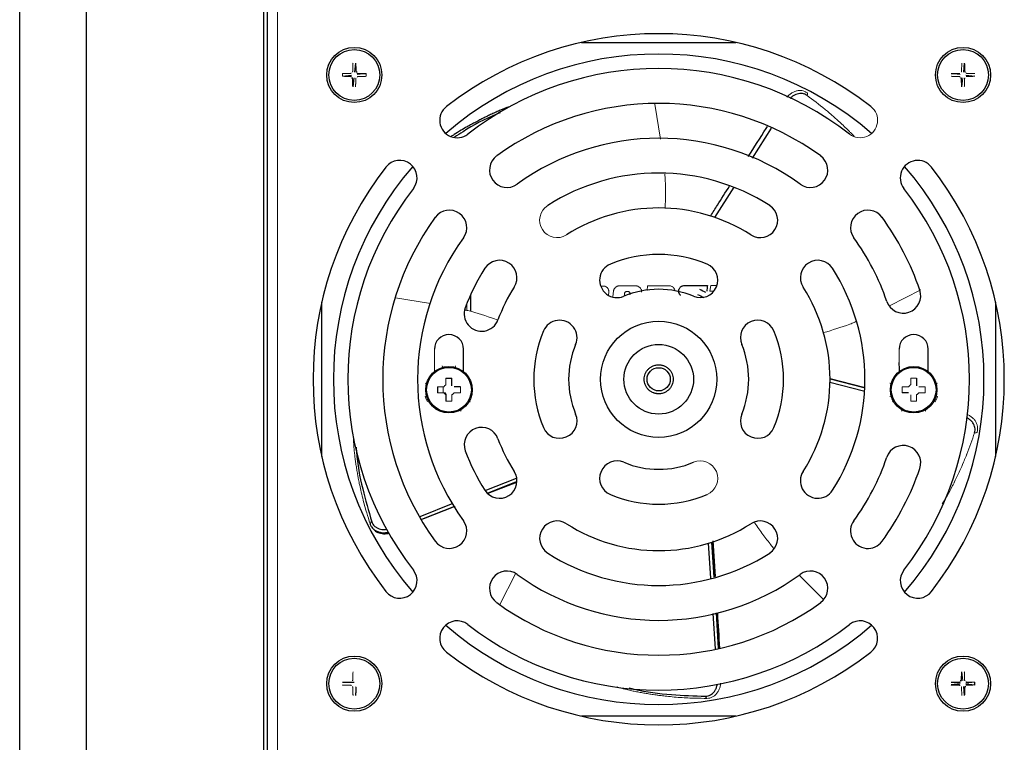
# Paper-space layout '_Back' of a CAD drawing. Header units: millimetres. Extents: x -163 to 157, y -21 to 400.
# Tile 4 of 7: x -163 to 7, y 158 to 283. Entities that reach past the tile are written whole.
import ezdxf

# ---------------------------------------------------------------- set-up
doc = ezdxf.new("R2010")
doc.units = ezdxf.units.MM

psp = doc.layouts.new('_Back')

# ---------------------------------------------------------------- linework, layer by layer
at = {"color": 7, "linetype": 'Continuous', "lineweight": 25}
for p, q in [((-162.71, -17.2), (-162.71, 399.3)), ((-151.21, -17.2), (-151.21, 399.3)), ((-120.71, -17.2), (-120.71, 399.3)), ((-120.11, 370), (-120.11, -8.68)), ((-65.99, 278.8), (-39.44, 278.8)), ((-105.74, 272.93), (-105.57, 273)), ((-104.48, 273.47), (-104.65, 273.4)), ((-110.71, 207.52), (-110.71, 234.08)), ((5.29, 234.08), (5.29, 207.52)), ((-86.31, 222.12), (-86.31, 226)), ((-6.31, 222.12), (-6.31, 226)), ((-88.3, 219.69), (-88.3, 220.98)), ((-8.3, 220.98), (-8.3, 219.69)), ((-86.83, 219.52), (-87.94, 219.52)), ((-89.33, 218.13), (-89.33, 217.02)), ((-9.68, 218.48), (-10.8, 218.48)), ((-42.94, 186.82), (-43.32, 192.98)), ((-0.81, 168.34), (-2.35, 168.17)), ((-0.77, 168.6), (-0.94, 168.67)), ((0.19, 168.34), (1.73, 168.17)), ((-39.44, 162.8), (-65.99, 162.8))]:
    psp.add_line(p, q, dxfattribs=at)
at = {"color": 144, "linetype": 'Continuous', "lineweight": 18}
for p, q in [((-118.31, -9.6), (-118.31, 372.48)), ((-105.06, 273.7), (-104.9, 275.22)), ((-0.26, 273.7), (-0.1, 275.22)), ((-107.15, 272.97), (-105.61, 273.14)), ((-103.07, 273.43), (-104.61, 273.26)), ((-0.81, 273.26), (-2.32, 273.43)), ((0.19, 273.14), (1.7, 272.97)), ((-105.16, 272.7), (-105.32, 271.18)), ((-0.36, 272.7), (-0.52, 271.18)), ((-27.29, 269.71), (-27.66, 269.98)), ((-52.42, 262.13), (-53.39, 268.16)), ((-62.65, 236.85), (-62.26, 236.85)), ((-61.29, 235.75), (-61.35, 235.32)), ((-60.47, 236.03), (-60.61, 234.99)), ((-60.61, 234.99), (-60.47, 236.03)), ((-54.61, 236.89), (-54.71, 236.1)), ((-54.71, 236.1), (-54.61, 236.89)), ((-50.83, 236.88), (-50.87, 236.89)), ((-43.76, 236.94), (-43.89, 235.98)), ((-43.89, 235.98), (-43.76, 236.94)), ((-43.89, 235.98), (-43.26, 235.98)), ((-43.26, 235.98), (-43.89, 235.98)), ((-42.72, 236.94), (-43.76, 236.94)), ((-43.76, 236.94), (-42.72, 236.94)), ((-13, 233.46), (-7.59, 236.22)), ((-92, 233.86), (-98.04, 234.8)), ((-85.72, 233.86), (-85.72, 232.65)), ((-91.31, 226), (-91.31, 222.12)), ((-11.31, 226), (-11.31, 223.68)), ((-89.89, 222.85), (-89.96, 223.09)), ((-87.67, 223.09), (-87.73, 222.85)), ((-17.39, 219.47), (-23.17, 220.96)), ((-92.9, 220.14), (-92.66, 220.08)), ((-90.8, 219.52), (-89.68, 219.52)), ((-89.79, 219.52), (-89.79, 218.48)), ((-12.9, 220.14), (-12.66, 220.08)), ((-10.8, 219.52), (-9.68, 219.52)), ((-7.94, 219.52), (-6.83, 219.52)), ((-4.96, 220.08), (-4.72, 220.14)), ((-92.66, 217.92), (-92.9, 217.86)), ((-89.68, 218.48), (-90.8, 218.48)), ((-86.83, 218.48), (-87.94, 218.48)), ((-85.32, 217.04), (-85.11, 216.91)), ((-12.66, 217.92), (-12.9, 217.86)), ((-12.51, 216.91), (-12.3, 217.04)), ((-6.83, 218.48), (-7.94, 218.48)), ((-5.32, 217.04), (-5.11, 216.91)), ((-4.72, 217.86), (-4.96, 217.92)), ((-86.73, 215.3), (-86.85, 215.51)), ((-10.77, 215.51), (-10.9, 215.3)), ((-6.73, 215.3), (-6.85, 215.51)), ((-82.07, 201.12), (-77.15, 203.05)), ((-93.16, 196.77), (-87.76, 198.88)), ((-43.07, 186.77), (-43.43, 192.8)), ((-77.34, 187.33), (-80.04, 182.01)), ((-28.55, 187.09), (-24.33, 182.89)), ((-42.33, 174.49), (-42.69, 180.58)), ((-0.53, 170.44), (-0.36, 168.9)), ((-0.1, 166.36), (-0.26, 167.9)), ((0.19, 168.46), (1.73, 168.63))]:
    psp.add_line(p, q, dxfattribs=at)
at = {"color": 8, "linetype": 'Continuous', "lineweight": 25}
for p, q in [((-33.36, 264.05), (-36.63, 258.88)), ((-39.8, 253.86), (-43.08, 248.68)), ((-85.11, 235.32), (-85.11, 232.51)), ((-17.4, 219.35), (-23.21, 220.83)), ((-17.44, 218.78), (-23.22, 220.25)), ((-82.58, 201.64), (-77.18, 203.79)), ((-82.16, 201.21), (-77.16, 203.2)), ((-93.76, 197.19), (-88.09, 199.45)), ((-93.49, 196.7), (-87.8, 198.96)), ((-43.73, 186.55), (-44.12, 192.58)), ((-43.18, 186.74), (-43.56, 192.75)), ((-42.94, 174.4), (-43.33, 180.48)), ((-42.39, 174.48), (-42.78, 180.57))]:
    psp.add_line(p, q, dxfattribs=at)
at = {"color": 7, "linetype": 'Continuous', "lineweight": 25}
for centre, radius in [((-105.11, 273.2), 4.75), ((-105.11, 273.2), 4.38), ((-0.31, 273.2), 4.75), ((-0.31, 273.2), 4.38), ((-52.71, 220.8), 10), ((-52.71, 220.8), 6), ((-88.81, 219), 4), ((-88.81, 219), 3.85), ((-52.71, 220.8), 2), ((-8.81, 219), 4), ((-8.81, 219), 3.85), ((-105.11, 168.4), 4.75), ((-0.31, 168.4), 4.75), ((-105.11, 168.4), 4.38), ((-0.31, 168.4), 4.38)]:
    psp.add_circle(centre, radius, dxfattribs=at)
for centre, radius, start, end in [((-52.71, 220.8), 59.5, 52.1169, 127.8831), ((-52.71, 220.8), 56, 49.1035, 130.8965), ((-52.71, 220.8), 53.5, 52.1169, 127.8831), ((-52.71, 220.8), 47.5, 54.0504, 125.9496), ((-87.41, 265.39), 3, 127.8831, 307.8831), ((-52.71, 220.8), 41.5, 54.0504, 125.9496), ((-97.3, 255.49), 3, 322.1169, 142.1169), ((-78.84, 256.82), 3, 125.9496, 305.9496), ((-26.59, 256.82), 3, 234.0504, 54.0504), ((-8.12, 255.49), 3, 37.8831, 217.8831), ((-52.71, 220.8), 59.5, 142.1169, 217.8831), ((-52.71, 220.8), 56, 139.1035, 220.8965), ((-52.71, 220.8), 35.5, 57.4381, 122.5619), ((-52.71, 220.8), 56, 319.1035, 40.8965), ((-52.71, 220.8), 59.5, 322.1169, 37.8831), ((-52.71, 220.8), 53.5, 142.1169, 217.8831), ((-52.71, 220.8), 53.5, 322.1169, 37.8831), ((-88.74, 246.92), 3, 324.0504, 144.0504), ((-52.71, 220.8), 29.5, 57.4381, 122.5619), ((-35.22, 248.19), 3, 237.4381, 57.4381), ((-16.69, 246.92), 3, 35.9496, 215.9496), ((-52.71, 220.8), 47.5, 144.0504, 215.9496), ((-52.71, 220.8), 47.5, 18.8656, 35.9496), ((-52.71, 220.8), 41.5, 144.0504, 215.9496), ((-52.71, 220.8), 41.5, 18.8656, 35.9496), ((-80.1, 238.29), 3, 327.4381, 147.4381), ((-52.71, 220.8), 21.5, 67.2333, 112.7667), ((-25.32, 238.29), 3, 32.5619, 212.5619), ((-52.71, 220.8), 35.5, 147.4381, 159.7036), ((-59.87, 237.86), 3, 112.7667, 292.7667), ((-45.55, 237.86), 3, 247.2333, 67.2333), ((-52.71, 220.8), 35.5, 327.4381, 32.5619), ((-52.71, 220.8), 29.5, 147.4381, 159.7036), ((-52.71, 220.8), 15.5, 67.2333, 112.7667), ((-52.71, 220.8), 29.5, 327.4381, 32.5619), ((-10.6, 235.19), 3, 198.8656, 18.8656), ((-83.19, 232.07), 3, 159.7036, 339.7036), ((-69.77, 227.96), 3, 337.2333, 157.2333), ((-35.65, 227.96), 3, 22.7667, 202.7667), ((-52.71, 220.8), 21.5, 157.2333, 202.7667), ((-52.71, 220.8), 21.5, 337.2333, 22.7667), ((-88.81, 226), 2.5, 0, 180), ((-8.81, 226), 2.5, 0, 180), ((-52.71, 220.8), 15.5, 157.2333, 202.7667), ((-52.71, 220.8), 15.5, 337.2333, 22.7667), ((-52.71, 220.8), 41.5, 1.9093, 3.9783), ((-76.42, 219), 14.38, 177.9477, 182.0523), ((-88.81, 219), 1.01, 210.6869, 239.3131), ((-69.77, 213.64), 3, 202.7667, 22.7667), ((-35.65, 213.64), 3, 157.2333, 337.2333), ((-83.19, 209.53), 3, 20.2964, 200.2964), ((-52.71, 220.8), 29.5, 200.2964, 212.5619), ((-52.71, 220.8), 35.5, 200.2964, 212.5619), ((-10.6, 206.41), 3, 341.1344, 161.1344), ((-52.71, 220.8), 41.5, 324.0504, 341.1344), ((-59.87, 203.74), 3, 67.2333, 247.2333), ((-52.71, 220.8), 15.5, 247.2333, 292.7667), ((-52.71, 220.8), 47.5, 324.0504, 341.1344), ((-80.1, 203.31), 3, 212.5619, 32.5619), ((-25.32, 203.31), 3, 147.4381, 327.4381), ((-52.71, 220.8), 21.5, 247.2333, 292.7667), ((-88.74, 194.68), 3, 215.9496, 35.9496), ((-70.2, 193.41), 3, 57.4381, 237.4381), ((-52.71, 220.8), 29.5, 237.4381, 302.5619), ((-35.22, 193.41), 3, 302.5619, 122.5619), ((-16.69, 194.68), 3, 144.0504, 324.0504), ((-52.71, 220.8), 35.5, 237.4381, 302.5619), ((-97.3, 186.11), 3, 217.8831, 37.8831), ((-78.84, 184.78), 3, 54.0504, 234.0504), ((-52.71, 220.8), 41.5, 234.0504, 305.9496), ((-26.59, 184.78), 3, 305.9496, 125.9496), ((-8.12, 186.11), 3, 142.1169, 322.1169), ((-52.71, 220.8), 47.5, 234.0504, 305.9496), ((-87.41, 176.21), 3, 52.1169, 232.1169), ((-52.71, 220.8), 56, 229.1035, 310.8965), ((-52.71, 220.8), 53.5, 232.1169, 307.8831), ((-18.02, 176.21), 3, 307.8831, 127.8831), ((-52.71, 220.8), 59.5, 232.1169, 307.8831), ((-0.31, 168.4), 2.05, 353.4537, 6.5463)]:
    psp.add_arc(centre, radius, start, end, dxfattribs=at)
at = {"color": 144, "linetype": 'Continuous', "lineweight": 18}
for centre, radius, start, end in [((-18.02, 265.39), 3, 232.1169, 52.1169), ((-70.2, 248.19), 3, 122.5619, 302.5619), ((-88.81, 219), 4.25, 195.6157, 209.3843), ((-88.81, 219), 0.851, 217.2411, 232.7589), ((-8.81, 219), 4.25, 330.6157, 344.3843), ((-45.55, 203.74), 3, 292.7667, 112.7667)]:
    psp.add_arc(centre, radius, start, end, dxfattribs=at)
for points, knots in [([(-105.46, 273.74), (-105.45, 273.74), (-105.44, 273.74), (-105.41, 273.75), (-105.39, 273.77), (-105.38, 273.79), (-105.36, 273.81), (-105.36, 273.83), (-105.36, 273.85), (-105.36, 273.9), (-105.36, 273.98), (-105.36, 274.12), (-105.36, 274.28), (-105.35, 274.5), (-105.35, 274.7), (-105.34, 274.9), (-105.34, 275.07), (-105.33, 275.18), (-105.33, 275.24)], [0, 0, 0, 0, 0.0157314, 0.0316829, 0.0447801, 0.0633411, 0.0772984, 0.0936122, 0.102417, 0.1254086, 0.186954, 0.2504753, 0.3822869, 0.5004968, 0.6589345, 0.7771315, 0.8927341, 1, 1, 1, 1]), ([(-0.66, 273.74), (-0.65, 273.74), (-0.64, 273.74), (-0.61, 273.75), (-0.59, 273.77), (-0.58, 273.79), (-0.56, 273.81), (-0.56, 273.83), (-0.56, 273.85), (-0.56, 273.9), (-0.56, 273.98), (-0.56, 274.12), (-0.56, 274.28), (-0.55, 274.5), (-0.55, 274.7), (-0.54, 274.9), (-0.54, 275.07), (-0.53, 275.18), (-0.53, 275.24)], [0, 0, 0, 0, 0.0157314, 0.0316829, 0.0447801, 0.0633411, 0.0772984, 0.0936122, 0.102417, 0.1254086, 0.186954, 0.2504753, 0.3822869, 0.5004968, 0.6589345, 0.7771315, 0.8927341, 1, 1, 1, 1]), ([(-107.15, 272.97), (-107.15, 273.01), (-107.16, 273.08), (-107.16, 273.2), (-107.16, 273.32), (-107.15, 273.39), (-107.15, 273.43)], [0, 0, 0, 0, 0.250359, 0.5, 0.749641, 1, 1, 1, 1]), ([(-107.15, 273.43), (-107.07, 273.44), (-106.92, 273.45), (-106.67, 273.45), (-106.39, 273.46), (-106.08, 273.47), (-105.86, 273.47), (-105.74, 273.47)], [0, 0, 0, 0, 0.162003, 0.342984, 0.542965, 0.761966, 1, 1, 1, 1]), ([(-105.74, 273.47), (-105.74, 273.47), (-105.72, 273.47), (-105.69, 273.48), (-105.67, 273.5), (-105.65, 273.53), (-105.64, 273.56), (-105.64, 273.57)], [0, 0, 0, 0, 0.168703, 0.331408, 0.500585, 0.750542, 1, 1, 1, 1]), ([(-104.48, 272.93), (-104.49, 272.93), (-104.5, 272.93), (-104.53, 272.92), (-104.55, 272.9), (-104.57, 272.87), (-104.58, 272.84), (-104.58, 272.83)], [0, 0, 0, 0, 0.1687031, 0.3314077, 0.5005855, 0.7505423, 1, 1, 1, 1]), ([(-103.07, 272.97), (-103.15, 272.96), (-103.3, 272.95), (-103.55, 272.95), (-103.83, 272.94), (-104.14, 272.93), (-104.36, 272.93), (-104.48, 272.93)], [0, 0, 0, 0, 0.162003, 0.342984, 0.542965, 0.761966, 1, 1, 1, 1]), ([(-103.07, 273.43), (-103.07, 273.39), (-103.06, 273.32), (-103.06, 273.2), (-103.06, 273.08), (-103.07, 273.01), (-103.07, 272.97)], [0, 0, 0, 0, 0.250359, 0.5, 0.749641, 1, 1, 1, 1]), ([(-0.94, 272.93), (-1.03, 272.93), (-1.19, 272.93), (-1.42, 272.94), (-1.63, 272.94), (-1.83, 272.94), (-2.02, 272.95), (-2.19, 272.96), (-2.3, 272.96), (-2.35, 272.97)], [0, 0, 0, 0, 0.171971, 0.334226, 0.486773, 0.629616, 0.762763, 0.886221, 1, 1, 1, 1]), ([(-0.84, 272.83), (-0.84, 272.84), (-0.84, 272.86), (-0.86, 272.88), (-0.87, 272.91), (-0.9, 272.93), (-0.93, 272.93), (-0.94, 272.93)], [0, 0, 0, 0, 0.168911, 0.331647, 0.500562, 0.750796, 1, 1, 1, 1]), ([(0.22, 273.57), (0.22, 273.56), (0.22, 273.54), (0.23, 273.52), (0.25, 273.49), (0.28, 273.47), (0.31, 273.47), (0.32, 273.47)], [0, 0, 0, 0, 0.168911, 0.331647, 0.500562, 0.750796, 1, 1, 1, 1]), ([(0.32, 273.47), (0.4, 273.47), (0.56, 273.47), (0.8, 273.46), (1.01, 273.46), (1.21, 273.46), (1.4, 273.45), (1.57, 273.44), (1.67, 273.44), (1.73, 273.43)], [0, 0, 0, 0, 0.171971, 0.334226, 0.486773, 0.629616, 0.762763, 0.886221, 1, 1, 1, 1]), ([(-104.76, 272.66), (-104.77, 272.66), (-104.78, 272.66), (-104.81, 272.65), (-104.83, 272.63), (-104.84, 272.61), (-104.86, 272.59), (-104.86, 272.57), (-104.86, 272.55), (-104.86, 272.5), (-104.86, 272.42), (-104.86, 272.28), (-104.87, 272.12), (-104.87, 271.9), (-104.87, 271.7), (-104.88, 271.5), (-104.88, 271.33), (-104.89, 271.22), (-104.9, 271.16)], [0, 0, 0, 0, 0.015731, 0.031683, 0.04478, 0.063341, 0.077298, 0.093612, 0.102417, 0.125409, 0.186954, 0.250475, 0.382287, 0.500497, 0.658935, 0.777132, 0.892734, 1, 1, 1, 1]), ([(0.04, 272.66), (0.03, 272.66), (0.02, 272.66), (-0.01, 272.65), (-0.03, 272.63), (-0.04, 272.61), (-0.06, 272.59), (-0.06, 272.57), (-0.06, 272.55), (-0.06, 272.5), (-0.06, 272.42), (-0.06, 272.28), (-0.07, 272.12), (-0.07, 271.9), (-0.07, 271.7), (-0.08, 271.5), (-0.08, 271.33), (-0.09, 271.22), (-0.1, 271.16)], [0, 0, 0, 0, 0.015731, 0.031683, 0.04478, 0.063341, 0.077298, 0.093612, 0.102417, 0.125409, 0.186954, 0.250475, 0.382287, 0.500497, 0.658935, 0.777132, 0.892734, 1, 1, 1, 1]), ([(-30.19, 269.8), (-30.21, 269.78), (-30.37, 269.68), (-30.53, 269.53), (-30.64, 269.39), (-30.64, 269.38)], [0, 0, 0, 0, 0.149618, 0.968221, 1, 1, 1, 1]), ([(-27.14, 270.13), (-27.28, 270.21), (-27.56, 270.39), (-28.06, 270.52), (-28.58, 270.53), (-29.12, 270.42), (-29.64, 270.2), (-30.13, 269.87), (-30.46, 269.58), (-30.59, 269.39), (-30.61, 269.37)], [0, 0, 0, 0, 0.139859, 0.279747, 0.4196, 0.559422, 0.699203, 0.838941, 0.978646, 1, 1, 1, 1]), ([(-27.17, 269.68), (-27.11, 269.76), (-27.07, 269.86), (-27.06, 270.03), (-27.09, 270.1), (-27.14, 270.13)], [0, 0, 0, 0, 0.5, 0.5, 1, 1, 1, 1]), ([(-19.05, 262.62), (-19.22, 262.81), (-19.53, 263.13), (-19.89, 263.49), (-20.09, 263.69), (-20.16, 263.76), (-20.19, 263.78), (-20.2, 263.79), (-20.2, 263.8), (-20.2, 263.8), (-20.2, 263.8), (-20.2, 263.8), (-20.2, 263.8), (-20.2, 263.8), (-20.71, 264.29), (-21.6, 265.14), (-22.76, 266.17), (-23.49, 266.8), (-23.86, 267.11), (-23.99, 267.21), (-25.06, 268.09), (-26.12, 268.89), (-27.17, 269.68)], [0, 0, 0, 0, 0.0697917, 0.1209416, 0.1399248, 0.1460794, 0.1483617, 0.1492836, 0.1496732, 0.1498416, 0.1499151, 0.1499473, 0.1499615, 0.1499677, 0.1499726, 0.3430643, 0.4871458, 0.5821032, 0.6111323, 0.621031, 0.6278516, 1, 1, 1, 1]), ([(-51.58, 250.28), (-51.54, 251.86), (-51.5, 253.6), (-51.6, 255.55), (-51.64, 255.92), (-51.67, 256.14)], [0, 0, 0, 0, 0.8072937, 0.8882812, 1, 1, 1, 1]), ([(-62.26, 236.85), (-62.22, 236.85), (-62.15, 236.85), (-62.05, 236.83), (-61.95, 236.81), (-61.82, 236.76), (-61.67, 236.67), (-61.52, 236.53), (-61.4, 236.36), (-61.32, 236.17), (-61.28, 235.96), (-61.29, 235.82), (-61.29, 235.75)], [0, 0, 0, 0, 0.063095, 0.125424, 0.187659, 0.25048, 0.375871, 0.500243, 0.625844, 0.750036, 0.875581, 1, 1, 1, 1]), ([(-60.47, 236.03), (-60.47, 236.06), (-60.46, 236.12), (-60.44, 236.2), (-60.41, 236.29), (-60.35, 236.39), (-60.27, 236.51), (-60.15, 236.64), (-60.01, 236.74), (-59.85, 236.82), (-59.68, 236.87), (-59.57, 236.88), (-59.51, 236.88)], [0, 0, 0, 0, 0.062624, 0.124876, 0.187239, 0.250196, 0.375084, 0.500081, 0.624489, 0.749651, 0.875169, 1, 1, 1, 1]), ([(-56.62, 236.88), (-57.1, 236.88), (-58.06, 236.88), (-59.02, 236.88), (-59.51, 236.88)], [0, 0, 0, 0, 0.496919, 1, 1, 1, 1]), ([(-59.51, 236.88), (-59.02, 236.88), (-58.06, 236.88), (-57.1, 236.88), (-56.62, 236.88)], [0, 0, 0, 0, 0.503081, 1, 1, 1, 1]), ([(-58.11, 235.91), (-58.13, 235.91), (-58.17, 235.92), (-58.23, 235.92), (-58.3, 235.91), (-58.38, 235.88), (-58.46, 235.83), (-58.52, 235.75), (-58.57, 235.67), (-58.59, 235.58), (-58.59, 235.52), (-58.59, 235.48)], [0, 0, 0, 0, 0.083113, 0.166009, 0.250812, 0.376611, 0.500553, 0.624414, 0.749903, 0.875989, 1, 1, 1, 1]), ([(-57.65, 235.39), (-57.64, 235.4), (-57.63, 235.44), (-57.62, 235.49), (-57.62, 235.54), (-57.63, 235.61), (-57.65, 235.7), (-57.71, 235.79), (-57.79, 235.86), (-57.89, 235.91), (-58, 235.93), (-58.07, 235.92), (-58.11, 235.91)], [0, 0, 0, 0, 0.0630794, 0.1251151, 0.1873342, 0.2509682, 0.3752613, 0.5004437, 0.6252022, 0.7503811, 0.8751703, 1, 1, 1, 1]), ([(-56.62, 236.88), (-56.59, 236.88), (-56.52, 236.88), (-56.41, 236.86), (-56.31, 236.83), (-56.19, 236.78), (-56.04, 236.69), (-55.88, 236.55), (-55.76, 236.38), (-55.68, 236.19), (-55.64, 235.99), (-55.65, 235.85), (-55.66, 235.78)], [0, 0, 0, 0, 0.062963, 0.125278, 0.187573, 0.250482, 0.375658, 0.500245, 0.625809, 0.750048, 0.875828, 1, 1, 1, 1]), ([(-50.87, 236.89), (-51.49, 236.89), (-52.74, 236.89), (-53.98, 236.89), (-54.61, 236.89)], [0, 0, 0, 0, 0.4999837, 1, 1, 1, 1]), ([(-54.61, 236.89), (-53.98, 236.89), (-52.74, 236.89), (-51.49, 236.89), (-50.87, 236.89)], [0, 0, 0, 0, 0.500018, 1, 1, 1, 1]), ([(-50.87, 236.89), (-50.8, 236.88), (-50.66, 236.88), (-50.46, 236.81), (-50.28, 236.7), (-50.13, 236.56), (-50.01, 236.39), (-49.93, 236.2), (-49.91, 236.06), (-49.9, 236)], [0, 0, 0, 0, 0.143082, 0.286185, 0.429126, 0.571953, 0.71526, 0.857772, 1, 1, 1, 1]), ([(-58.59, 235.48), (-58.6, 235.45), (-58.62, 235.38), (-58.61, 235.27), (-58.59, 235.19), (-58.56, 235.14), (-58.55, 235.13)], [0, 0, 0, 0, 0.291516, 0.581839, 0.872644, 1, 1, 1, 1]), ([(-80.4, 230.99), (-81.89, 231.51), (-83.53, 232.08), (-85.44, 232.6), (-85.83, 232.68), (-86.07, 232.73)], [0, 0, 0, 0, 0.798016, 0.878075, 1, 1, 1, 1]), ([(-24.32, 228.83), (-22.81, 229.28), (-21.15, 229.79), (-19.32, 230.48), (-18.98, 230.64), (-18.78, 230.73)], [0, 0, 0, 0, 0.807527, 0.888533, 1, 1, 1, 1]), ([(-89.33, 219.87), (-89.33, 219.95), (-89.33, 220.1), (-89.33, 220.33), (-89.33, 220.55), (-89.33, 220.77), (-89.33, 220.91), (-89.33, 220.98)], [0, 0, 0, 0, 0.205127, 0.407689, 0.607687, 0.805124, 1, 1, 1, 1]), ([(-9.33, 220.98), (-9.24, 220.99), (-9.07, 220.99), (-8.81, 220.99), (-8.55, 220.99), (-8.38, 220.99), (-8.3, 220.98)], [0, 0, 0, 0, 0.250074, 0.5, 0.749926, 1, 1, 1, 1]), ([(-9.33, 219.87), (-9.33, 219.95), (-9.33, 220.1), (-9.33, 220.33), (-9.33, 220.55), (-9.33, 220.77), (-9.33, 220.91), (-9.33, 220.98)], [0, 0, 0, 0, 0.205127, 0.407689, 0.607687, 0.805124, 1, 1, 1, 1]), ([(-89.68, 219.52), (-89.66, 219.54), (-89.62, 219.6), (-89.56, 219.68), (-89.49, 219.75), (-89.41, 219.81), (-89.35, 219.85), (-89.33, 219.87)], [0, 0, 0, 0, 0.202494, 0.401733, 0.599714, 0.798468, 1, 1, 1, 1]), ([(-86.83, 219.52), (-86.82, 219.43), (-86.82, 219.26), (-86.82, 219), (-86.82, 218.74), (-86.82, 218.57), (-86.83, 218.48)], [0, 0, 0, 0, 0.250005, 0.5, 0.749995, 1, 1, 1, 1]), ([(-10.8, 218.48), (-10.8, 218.57), (-10.8, 218.74), (-10.81, 219), (-10.8, 219.26), (-10.8, 219.43), (-10.8, 219.52)], [0, 0, 0, 0, 0.250005, 0.5, 0.749995, 1, 1, 1, 1]), ([(-9.68, 219.52), (-9.66, 219.54), (-9.62, 219.6), (-9.56, 219.68), (-9.49, 219.75), (-9.41, 219.81), (-9.35, 219.85), (-9.33, 219.87)], [0, 0, 0, 0, 0.202494, 0.401733, 0.599714, 0.798468, 1, 1, 1, 1]), ([(-6.83, 219.52), (-6.82, 219.43), (-6.82, 219.26), (-6.82, 219), (-6.82, 218.74), (-6.82, 218.57), (-6.83, 218.48)], [0, 0, 0, 0, 0.250005, 0.5, 0.749995, 1, 1, 1, 1]), ([(-89.68, 218.48), (-89.65, 218.48), (-89.58, 218.48), (-89.52, 218.48), (-89.49, 218.48)], [0, 0, 0, 0, 0.528142, 1, 1, 1, 1]), ([(-88.3, 217.02), (-88.38, 217.01), (-88.55, 217.01), (-88.81, 217.01), (-89.07, 217.01), (-89.24, 217.01), (-89.33, 217.02)], [0, 0, 0, 0, 0.250074, 0.5, 0.749926, 1, 1, 1, 1]), ([(-87.94, 218.48), (-87.96, 218.46), (-88, 218.4), (-88.06, 218.32), (-88.13, 218.25), (-88.21, 218.19), (-88.27, 218.15), (-88.3, 218.13)], [0, 0, 0, 0, 0.202494, 0.401733, 0.599714, 0.798468, 1, 1, 1, 1]), ([(-88.3, 218.13), (-88.3, 218.05), (-88.3, 217.9), (-88.3, 217.67), (-88.3, 217.45), (-88.3, 217.23), (-88.3, 217.09), (-88.3, 217.02)], [0, 0, 0, 0, 0.205127, 0.407689, 0.607687, 0.805124, 1, 1, 1, 1]), ([(-9.33, 217.02), (-9.33, 217.09), (-9.33, 217.23), (-9.33, 217.45), (-9.33, 217.67), (-9.33, 217.9), (-9.33, 218.05), (-9.33, 218.13)], [0, 0, 0, 0, 0.194876, 0.3923126, 0.5923111, 0.794873, 1, 1, 1, 1]), ([(-8.3, 217.02), (-8.38, 217.01), (-8.55, 217.01), (-8.81, 217.01), (-9.07, 217.01), (-9.24, 217.01), (-9.33, 217.02)], [0, 0, 0, 0, 0.250074, 0.5, 0.749926, 1, 1, 1, 1]), ([(-7.94, 218.48), (-7.96, 218.46), (-8, 218.4), (-8.06, 218.32), (-8.13, 218.25), (-8.21, 218.19), (-8.27, 218.15), (-8.3, 218.13)], [0, 0, 0, 0, 0.202494, 0.401733, 0.599714, 0.798468, 1, 1, 1, 1]), ([(-8.3, 218.13), (-8.3, 218.05), (-8.3, 217.9), (-8.3, 217.67), (-8.3, 217.45), (-8.3, 217.23), (-8.3, 217.09), (-8.3, 217.02)], [0, 0, 0, 0, 0.205127, 0.407689, 0.607687, 0.805124, 1, 1, 1, 1]), ([(2.1, 211.72), (2.14, 211.88), (2.22, 212.21), (2.19, 212.72), (2.04, 213.22), (1.77, 213.7), (1.4, 214.13), (0.94, 214.48), (0.57, 214.71), (0.35, 214.78), (0.33, 214.78)], [0, 0, 0, 0, 0.140554, 0.281136, 0.421684, 0.5622, 0.702675, 0.843108, 0.983506, 1, 1, 1, 1]), ([(-105.28, 211.06), (-105.26, 210.38), (-105.23, 209.43), (-105.09, 208.21), (-105, 207.37), (-104.88, 206.55), (-104.76, 205.72), (-104.65, 205.01), (-104.53, 204.37), (-104.41, 203.69), (-104.23, 202.78), (-103.98, 201.63), (-103.58, 199.93), (-103.05, 197.99), (-102.59, 196.55), (-102.4, 195.93)], [0, 0, 0, 0, 0.126632, 0.179991, 0.233365, 0.286753, 0.340154, 0.393567, 0.42414, 0.466858, 0.526537, 0.603179, 0.696784, 0.868077, 1, 1, 1, 1]), ([(-3.88, 199.35), (-3.6, 199.81), (-2.99, 200.81), (-2.36, 202), (-1.97, 202.78), (-1.84, 203.03), (-1.8, 203.12), (-1.78, 203.15), (-1.77, 203.16), (-1.77, 203.17), (-1.77, 203.17), (-1.77, 203.17), (-1.77, 203.17), (-1.77, 203.17), (-1.77, 203.17), (-1.46, 203.8), (-0.93, 204.91), (-0.3, 206.34), (0.06, 207.23), (0.24, 207.67), (0.3, 207.82), (0.81, 209.11), (1.24, 210.38), (1.67, 211.61)], [0, 0, 0, 0, 0.117794, 0.253141, 0.294209, 0.30945, 0.314391, 0.316224, 0.316964, 0.317277, 0.317412, 0.317471, 0.317497, 0.317508, 0.317513, 0.317517, 0.472549, 0.588231, 0.664472, 0.68778, 0.695727, 0.701204, 1, 1, 1, 1]), ([(1.67, 211.61), (1.77, 211.58), (1.87, 211.58), (2.03, 211.62), (2.09, 211.66), (2.1, 211.72)], [0, 0, 0, 0, 0.5, 0.5, 1, 1, 1, 1]), ([(-36.3, 196.28), (-35.86, 195.63), (-34.98, 194.32), (-33.98, 193.02), (-33.26, 192.13), (-33.03, 191.86), (-32.83, 191.63)], [0, 0, 0, 0, 0.40774, 0.815243, 0.845353, 1, 1, 1, 1]), ([(-105.46, 168.94), (-105.46, 168.94), (-105.45, 168.94), (-105.43, 168.95), (-105.42, 168.95), (-105.4, 168.96), (-105.39, 168.97), (-105.37, 168.99), (-105.37, 169.01), (-105.36, 169.03), (-105.36, 169.06), (-105.36, 169.1), (-105.36, 169.18), (-105.36, 169.31), (-105.36, 169.48), (-105.35, 169.66), (-105.35, 169.85), (-105.34, 170.06), (-105.34, 170.26), (-105.33, 170.39), (-105.33, 170.44)], [0, 0, 0, 0, 0.011025, 0.018315, 0.028354, 0.03855, 0.050117, 0.06348, 0.080653, 0.093549, 0.104378, 0.125349, 0.187416, 0.250426, 0.369115, 0.500465, 0.596773, 0.750201, 0.894955, 1, 1, 1, 1]), ([(-0.1, 170.44), (-0.09, 170.38), (-0.08, 170.23), (-0.08, 169.98), (-0.07, 169.72), (-0.07, 169.48), (-0.06, 169.32), (-0.06, 169.18), (-0.06, 169.1), (-0.06, 169.05), (-0.06, 169.03), (-0.06, 169.01), (-0.05, 168.99), (-0.03, 168.97), (-0.02, 168.96), (0, 168.95), (0.02, 168.94), (0.03, 168.94), (0.04, 168.94)], [0, 0, 0, 0, 0.122606, 0.289372, 0.500316, 0.618594, 0.750566, 0.81157, 0.875741, 0.897882, 0.907028, 0.922534, 0.938115, 0.95135, 0.961655, 0.969196, 0.985196, 1, 1, 1, 1]), ([(-105.74, 168.13), (-105.83, 168.13), (-105.99, 168.13), (-106.22, 168.14), (-106.43, 168.14), (-106.63, 168.14), (-106.82, 168.15), (-106.99, 168.16), (-107.1, 168.16), (-107.15, 168.17)], [0, 0, 0, 0, 0.171971, 0.334226, 0.486773, 0.629616, 0.762763, 0.886221, 1, 1, 1, 1]), ([(-105.64, 168.03), (-105.64, 168.04), (-105.64, 168.06), (-105.66, 168.08), (-105.67, 168.11), (-105.7, 168.13), (-105.73, 168.13), (-105.74, 168.13)], [0, 0, 0, 0, 0.168911, 0.331647, 0.500562, 0.750796, 1, 1, 1, 1]), ([(-105.33, 166.36), (-105.33, 166.42), (-105.34, 166.57), (-105.35, 166.82), (-105.35, 167.08), (-105.36, 167.32), (-105.36, 167.48), (-105.36, 167.62), (-105.36, 167.7), (-105.36, 167.75), (-105.36, 167.77), (-105.37, 167.79), (-105.38, 167.81), (-105.39, 167.83), (-105.4, 167.84), (-105.42, 167.85), (-105.44, 167.86), (-105.46, 167.86), (-105.46, 167.86)], [0, 0, 0, 0, 0.122606, 0.289372, 0.500316, 0.618594, 0.750566, 0.81157, 0.875741, 0.897882, 0.907028, 0.922534, 0.938115, 0.95135, 0.961655, 0.969196, 0.985196, 1, 1, 1, 1]), ([(-59.86, 167.83), (-59.16, 167.63), (-58.18, 167.35), (-56.92, 167.09), (-56.1, 166.93), (-55.28, 166.78), (-54.45, 166.64), (-53.75, 166.53), (-53.1, 166.44), (-52.41, 166.35), (-51.5, 166.24), (-50.32, 166.12), (-48.58, 165.98), (-46.58, 165.88), (-45.07, 165.87), (-44.41, 165.86)], [0, 0, 0, 0, 0.13631, 0.189078, 0.241861, 0.294658, 0.347468, 0.400291, 0.430526, 0.47277, 0.531788, 0.607579, 0.700146, 0.86954, 1, 1, 1, 1]), ([(-44.41, 165.86), (-44.24, 165.87), (-43.91, 165.9), (-43.43, 166.09), (-43, 166.39), (-42.63, 166.79), (-42.34, 167.28), (-42.14, 167.83), (-42.04, 168.24), (-42.04, 168.45), (-42.04, 168.47)], [0, 0, 0, 0, 0.141422, 0.282872, 0.424288, 0.565671, 0.707014, 0.848313, 0.989579, 1, 1, 1, 1]), ([(-0.84, 168.03), (-0.84, 168.04), (-0.84, 168.06), (-0.86, 168.08), (-0.87, 168.11), (-0.9, 168.13), (-0.93, 168.13), (-0.94, 168.13)], [0, 0, 0, 0, 0.168911, 0.331647, 0.500562, 0.750796, 1, 1, 1, 1]), ([(-0.53, 166.36), (-0.53, 166.42), (-0.54, 166.57), (-0.55, 166.82), (-0.55, 167.08), (-0.56, 167.32), (-0.56, 167.48), (-0.56, 167.62), (-0.56, 167.7), (-0.56, 167.75), (-0.56, 167.77), (-0.57, 167.79), (-0.58, 167.81), (-0.59, 167.83), (-0.6, 167.84), (-0.62, 167.85), (-0.64, 167.86), (-0.66, 167.86), (-0.66, 167.86)], [0, 0, 0, 0, 0.122606, 0.289372, 0.500316, 0.618594, 0.750566, 0.81157, 0.875741, 0.897882, 0.907028, 0.922534, 0.938115, 0.95135, 0.961655, 0.969196, 0.985196, 1, 1, 1, 1]), ([(0.22, 168.77), (0.22, 168.76), (0.22, 168.74), (0.23, 168.72), (0.25, 168.69), (0.28, 168.67), (0.31, 168.67), (0.32, 168.67)], [0, 0, 0, 0, 0.168911, 0.331647, 0.500562, 0.750796, 1, 1, 1, 1]), ([(0.32, 168.67), (0.4, 168.67), (0.56, 168.67), (0.8, 168.66), (1.01, 168.66), (1.21, 168.66), (1.4, 168.65), (1.57, 168.64), (1.67, 168.64), (1.73, 168.63)], [0, 0, 0, 0, 0.171971, 0.334226, 0.486773, 0.629616, 0.762763, 0.886221, 1, 1, 1, 1])]:
    psp.add_open_spline(points, degree=3, knots=knots, dxfattribs=at)
at = {"color": 7, "linetype": 'Continuous', "lineweight": 25}
for points, knots in [([(-104.9, 275.25), (-104.88, 274.98), (-104.87, 274.69), (-104.87, 274.26), (-104.86, 274.12), (-104.86, 273.93), (-104.86, 273.9), (-104.86, 273.85), (-104.86, 273.84), (-104.86, 273.82), (-104.86, 273.82), (-104.85, 273.79), (-104.84, 273.77), (-104.82, 273.76), (-104.81, 273.75), (-104.79, 273.75), (-104.78, 273.74), (-104.76, 273.74), (-104.74, 273.74), (-104.69, 273.75), (-104.66, 273.75), (-104.62, 273.75)], [0, 0, 0, 0, 0.5, 0.5, 0.75, 0.75, 0.8125, 0.8125, 0.828125, 0.828125, 0.84375, 0.84375, 0.875, 0.875, 0.890625, 0.890625, 0.90625, 0.90625, 0.9375, 0.9375, 1, 1, 1, 1]), ([(-0.1, 275.25), (-0.08, 274.98), (-0.07, 274.71), (-0.07, 274.29), (-0.06, 274.15), (-0.06, 273.97), (-0.06, 273.94), (-0.06, 273.88), (-0.06, 273.87), (-0.06, 273.84), (-0.06, 273.83), (-0.06, 273.81), (-0.05, 273.81), (-0.04, 273.78), (-0.03, 273.77), (-0.01, 273.75), (0, 273.75), (0.01, 273.75), (0.02, 273.74), (0.06, 273.74), (0.1, 273.74), (0.13, 273.75)], [0, 0, 0, 0, 0.5, 0.5, 0.75, 0.75, 0.8125, 0.8125, 0.84375, 0.84375, 0.859375, 0.859375, 0.875, 0.875, 0.90625, 0.90625, 0.921875, 0.921875, 0.9375, 0.9375, 1, 1, 1, 1]), ([(-105.33, 271.15), (-105.35, 271.42), (-105.35, 271.71), (-105.36, 272.14), (-105.36, 272.28), (-105.36, 272.47), (-105.36, 272.5), (-105.36, 272.55), (-105.36, 272.56), (-105.36, 272.58), (-105.36, 272.58), (-105.37, 272.61), (-105.38, 272.63), (-105.41, 272.64), (-105.41, 272.65), (-105.43, 272.65), (-105.44, 272.66), (-105.46, 272.66), (-105.48, 272.66), (-105.53, 272.65), (-105.57, 272.65), (-105.6, 272.65)], [0, 0, 0, 0, 0.5, 0.5, 0.75, 0.75, 0.8125, 0.8125, 0.828125, 0.828125, 0.84375, 0.84375, 0.875, 0.875, 0.890625, 0.890625, 0.90625, 0.90625, 0.9375, 0.9375, 1, 1, 1, 1]), ([(-0.53, 271.15), (-0.54, 271.42), (-0.55, 271.69), (-0.56, 272.11), (-0.56, 272.25), (-0.56, 272.43), (-0.56, 272.46), (-0.56, 272.52), (-0.56, 272.53), (-0.56, 272.56), (-0.56, 272.57), (-0.56, 272.59), (-0.57, 272.59), (-0.58, 272.62), (-0.59, 272.63), (-0.61, 272.65), (-0.62, 272.65), (-0.64, 272.65), (-0.64, 272.66), (-0.68, 272.66), (-0.72, 272.66), (-0.75, 272.65)], [0, 0, 0, 0, 0.5, 0.5, 0.75, 0.75, 0.8125, 0.8125, 0.84375, 0.84375, 0.859375, 0.859375, 0.875, 0.875, 0.90625, 0.90625, 0.921875, 0.921875, 0.9375, 0.9375, 1, 1, 1, 1]), ([(-78.4, 267.72), (-78.97, 267.52), (-79.81, 267.21), (-80.87, 266.73), (-81.64, 266.38), (-82.39, 266.01), (-83.14, 265.64), (-83.77, 265.32), (-84.35, 265.01), (-84.96, 264.68), (-85.77, 264.23), (-86.79, 263.63), (-87.7, 263.09), (-88.25, 262.72), (-88.41, 262.62)], [0, 0, 0, 0, 0.159184, 0.233059, 0.306954, 0.380869, 0.454803, 0.528755, 0.571083, 0.630224, 0.712847, 0.818953, 0.948545, 1, 1, 1, 1]), ([(-37.29, 259.14), (-36.26, 260.75), (-35.16, 262.47), (-34.06, 264.2), (-34, 264.3)], [0, 0, 0, 0, 0.938258, 1, 1, 1, 1]), ([(-43.75, 248.94), (-43.37, 249.55), (-42.3, 251.27), (-41.21, 252.97), (-40.51, 254.07)], [0, 0, 0, 0, 0.3535717, 1, 1, 1, 1]), ([(-48.93, 235.25), (-48.95, 235.27), (-49, 235.31), (-49.06, 235.39), (-49.12, 235.47), (-49.16, 235.56), (-49.2, 235.65), (-49.23, 235.76), (-49.25, 235.89), (-49.25, 236.03), (-49.24, 236.14), (-49.22, 236.19), (-49.22, 236.22), (-49.2, 236.26), (-49.17, 236.37), (-49.08, 236.54), (-48.94, 236.72), (-48.75, 236.85), (-48.52, 236.93), (-48.36, 236.93), (-48.28, 236.94)], [0, 0, 0, 0, 0.041982, 0.083165, 0.124002, 0.164954, 0.206483, 0.24903, 0.310722, 0.373616, 0.435791, 0.44354, 0.451292, 0.466812, 0.498, 0.603347, 0.700071, 0.79416, 0.892184, 1, 1, 1, 1]), ([(-48.28, 236.94), (-47.62, 236.94), (-46.3, 236.94), (-44.98, 236.94), (-44.31, 236.94)], [0, 0, 0, 0, 0.494765, 1, 1, 1, 1]), ([(-52.71, 218.3), (-52.76, 218.3), (-52.87, 218.3), (-53.03, 218.32), (-53.18, 218.34), (-53.33, 218.38), (-53.48, 218.42), (-53.74, 218.51), (-54.09, 218.69), (-54.49, 219.02), (-54.82, 219.42), (-55.05, 219.86), (-55.18, 220.33), (-55.23, 220.8), (-55.18, 221.27), (-55.05, 221.74), (-54.82, 222.18), (-54.49, 222.58), (-54.09, 222.9), (-53.7, 223.11), (-53.33, 223.23), (-53.03, 223.29), (-52.82, 223.3), (-52.71, 223.3)], [0, 0, 0, 0, 0.020138, 0.040123, 0.060035, 0.079954, 0.099959, 0.12013, 0.185048, 0.250093, 0.315005, 0.380055, 0.439973, 0.500028, 0.559952, 0.620001, 0.684919, 0.749964, 0.814876, 0.879926, 0.920027, 0.959837, 1, 1, 1, 1]), ([(-52.71, 223.3), (-52.66, 223.3), (-52.55, 223.3), (-52.4, 223.28), (-52.24, 223.26), (-52.09, 223.22), (-51.94, 223.18), (-51.68, 223.09), (-51.33, 222.91), (-50.93, 222.58), (-50.61, 222.18), (-50.38, 221.74), (-50.24, 221.27), (-50.2, 220.8), (-50.24, 220.33), (-50.38, 219.86), (-50.61, 219.42), (-50.93, 219.02), (-51.33, 218.7), (-51.73, 218.49), (-52.09, 218.37), (-52.4, 218.31), (-52.61, 218.3), (-52.71, 218.3)], [0, 0, 0, 0, 0.020138, 0.040123, 0.060035, 0.079954, 0.099959, 0.12013, 0.185048, 0.250093, 0.315005, 0.380055, 0.439973, 0.500028, 0.559952, 0.620001, 0.684919, 0.749964, 0.814876, 0.879926, 0.920027, 0.959837, 1, 1, 1, 1]), ([(-89.33, 220.98), (-89.24, 220.99), (-89.07, 220.99), (-88.81, 220.99), (-88.55, 220.99), (-88.38, 220.99), (-88.3, 220.98)], [0, 0, 0, 0, 0.250074, 0.5, 0.749926, 1, 1, 1, 1]), ([(-89.33, 218.32), (-89.33, 218.28), (-89.33, 218.23), (-89.33, 218.19), (-89.33, 218.17), (-89.33, 218.15), (-89.33, 218.13)], [0, 0, 0, 0, 0.001591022, 0.001591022, 0.001591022, 0.002269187, 0.002269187, 0.002269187, 0.002269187]), ([(-102.1, 196.27), (-102.2, 196.23), (-102.29, 196.18), (-102.4, 196.05), (-102.42, 195.98), (-102.4, 195.93)], [0, 0, 0, 0, 0.5, 0.5, 1, 1, 1, 1]), ([(-102.4, 195.93), (-102.34, 195.77), (-102.28, 195.59), (-102.16, 195.45), (-102.15, 195.43)], [0, 0, 0, 0, 0.901941, 1, 1, 1, 1]), ([(-102.11, 195.32), (-101.91, 195.08), (-101.52, 194.61), (-100.6, 194.25), (-99.75, 194.15), (-99.27, 194.29), (-99.12, 194.34)], [0, 0, 0, 0, 0.292003, 0.583089, 0.871992, 1, 1, 1, 1]), ([(-42.18, 174.51), (-42.3, 176.53), (-42.42, 178.56), (-42.55, 180.59), (-42.55, 180.61)], [0, 0, 0, 0, 0.992752, 1, 1, 1, 1]), ([(-0.8, 168.95), (-0.76, 168.95), (-0.72, 168.94), (-0.67, 168.94), (-0.66, 168.94), (-0.64, 168.94), (-0.63, 168.95), (-0.61, 168.96), (-0.59, 168.97), (-0.57, 168.99), (-0.57, 169), (-0.56, 169.02), (-0.56, 169.02), (-0.56, 169.05), (-0.56, 169.07), (-0.56, 169.12), (-0.56, 169.16), (-0.56, 169.34), (-0.56, 169.48), (-0.55, 169.9), (-0.54, 170.18), (-0.53, 170.45)], [0, 0, 0, 0, 0.0625, 0.0625, 0.078125, 0.078125, 0.09375, 0.09375, 0.125, 0.125, 0.140625, 0.140625, 0.15625, 0.15625, 0.1875, 0.1875, 0.25, 0.25, 0.5, 0.5, 1, 1, 1, 1]), ([(-104.81, 167.84), (-104.84, 167.83), (-104.86, 167.8), (-104.86, 167.74), (-104.86, 167.71), (-104.86, 167.61), (-104.86, 167.54), (-104.87, 167.35), (-104.87, 167.22), (-104.87, 166.84), (-104.88, 166.59), (-104.9, 166.35)], [0, 0, 0, 0, 0.0625, 0.0625, 0.125, 0.125, 0.25, 0.25, 0.5, 0.5, 1, 1, 1, 1]), ([(-0.94, 168.13), (-1.03, 168.13), (-1.19, 168.13), (-1.42, 168.14), (-1.63, 168.14), (-1.83, 168.14), (-2.02, 168.15), (-2.19, 168.16), (-2.3, 168.16), (-2.35, 168.17)], [0, 0, 0, 0, 0.171971, 0.334226, 0.486773, 0.629616, 0.762763, 0.886221, 1, 1, 1, 1]), ([(0.18, 167.85), (0.14, 167.85), (0.1, 167.86), (0.05, 167.86), (0.04, 167.86), (0.02, 167.86), (0.01, 167.85), (-0.02, 167.84), (-0.03, 167.83), (-0.05, 167.81), (-0.05, 167.8), (-0.06, 167.78), (-0.06, 167.78), (-0.06, 167.75), (-0.06, 167.73), (-0.06, 167.68), (-0.06, 167.64), (-0.06, 167.46), (-0.07, 167.32), (-0.07, 166.9), (-0.08, 166.62), (-0.1, 166.35)], [0, 0, 0, 0, 0.0625, 0.0625, 0.078125, 0.078125, 0.09375, 0.09375, 0.125, 0.125, 0.140625, 0.140625, 0.15625, 0.15625, 0.1875, 0.1875, 0.25, 0.25, 0.5, 0.5, 1, 1, 1, 1]), ([(-44.64, 166.25), (-44.64, 166.14), (-44.61, 166.04), (-44.53, 165.9), (-44.47, 165.86), (-44.41, 165.86)], [0, 0, 0, 0, 0.5, 0.5, 1, 1, 1, 1])]:
    psp.add_open_spline(points, degree=3, knots=knots, dxfattribs=at)
for points in [[(-105.6, 272.93), (-106.13, 272.93), (-106.65, 272.94), (-107.15, 272.97)], [(-104.62, 273.47), (-104.09, 273.47), (-103.57, 273.46), (-103.07, 273.43)], [(-2.35, 273.43), (-1.88, 273.46), (-1.38, 273.47), (-0.87, 273.47)], [(1.73, 272.97), (1.25, 272.94), (0.76, 272.93), (0.25, 272.93)], [(-44.58, 235.72), (-44.93, 235.91), (-45.28, 236.09), (-45.64, 236.25)], [(-44.31, 236.94), (-44.35, 236.62), (-44.39, 236.3), (-44.44, 235.98)], [(-46, 235.41), (-45.64, 235.25), (-45.28, 235.07), (-44.94, 234.88)], [(-107.15, 168.63), (-106.51, 168.67), (-105.83, 168.67), (-105.14, 168.67)], [(-2.36, 168.63), (-1.86, 168.66), (-1.34, 168.67), (-0.8, 168.67)], [(1.73, 168.17), (1.23, 168.14), (0.71, 168.13), (0.18, 168.13)]]:
    psp.add_open_spline(points, degree=3, dxfattribs=at)
at = {"color": 8, "linetype": 'Continuous', "lineweight": 25}
for points, knots in [([(-27.17, 269.68), (-27.29, 269.75), (-27.54, 269.91), (-27.97, 270.01), (-28.43, 270.02), (-28.89, 269.93), (-29.34, 269.74), (-29.74, 269.47), (-29.96, 269.25), (-30.07, 269.14)], [0, 0, 0, 0, 0.14538, 0.293063, 0.440661, 0.585733, 0.73106, 0.87859, 1, 1, 1, 1]), ([(-79.99, 266.68), (-80.21, 266.59), (-82.48, 265.72), (-85.14, 264.28), (-87.37, 262.79), (-87.86, 262.47)], [0, 0, 0, 0, 0.075644, 0.799311, 1, 1, 1, 1]), ([(1.67, 211.61), (1.7, 211.75), (1.77, 212.04), (1.73, 212.48), (1.61, 212.92), (1.38, 213.33), (1.05, 213.69), (0.69, 213.99), (0.41, 214.13), (0.29, 214.19)], [0, 0, 0, 0, 0.14658, 0.295482, 0.444299, 0.590567, 0.737095, 0.885842, 1, 1, 1, 1]), ([(-104.78, 209.13), (-104.77, 208.86), (-104.64, 206.4), (-103.78, 202.02), (-102.65, 198.14), (-102.1, 196.27)], [0, 0, 0, 0, 0.058242, 0.545902, 1, 1, 1, 1]), ([(-102.15, 195.43), (-102.06, 195.31), (-101.87, 195.05), (-101.46, 194.75), (-100.96, 194.52), (-100.41, 194.39), (-99.82, 194.38), (-99.42, 194.41), (-99.22, 194.47), (-99.21, 194.47)], [0, 0, 0, 0, 0.150836, 0.320025, 0.489176, 0.658278, 0.827329, 0.996338, 1, 1, 1, 1]), ([(-102.1, 196.27), (-102.05, 196.14), (-101.94, 195.87), (-101.65, 195.53), (-101.29, 195.25), (-100.86, 195.05), (-100.39, 194.95), (-99.94, 194.92), (-99.66, 194.97), (-99.55, 194.99)], [0, 0, 0, 0, 0.149763, 0.301899, 0.453947, 0.603391, 0.7531, 0.905078, 1, 1, 1, 1]), ([(-44.64, 166.25), (-44.5, 166.26), (-44.21, 166.28), (-43.8, 166.45), (-43.42, 166.7), (-43.1, 167.05), (-42.86, 167.47), (-42.69, 167.9), (-42.65, 168.19), (-42.63, 168.32)], [0, 0, 0, 0, 0.148035, 0.298416, 0.448709, 0.59643, 0.744412, 0.894636, 1, 1, 1, 1]), ([(-57.78, 167.7), (-57.5, 167.62), (-55.09, 166.97), (-50.63, 166.43), (-46.59, 166.31), (-44.64, 166.25)], [0, 0, 0, 0, 0.064038, 0.548682, 1, 1, 1, 1])]:
    psp.add_open_spline(points, degree=3, knots=knots, dxfattribs=at)

doc.saveas('drawing.dxf')
